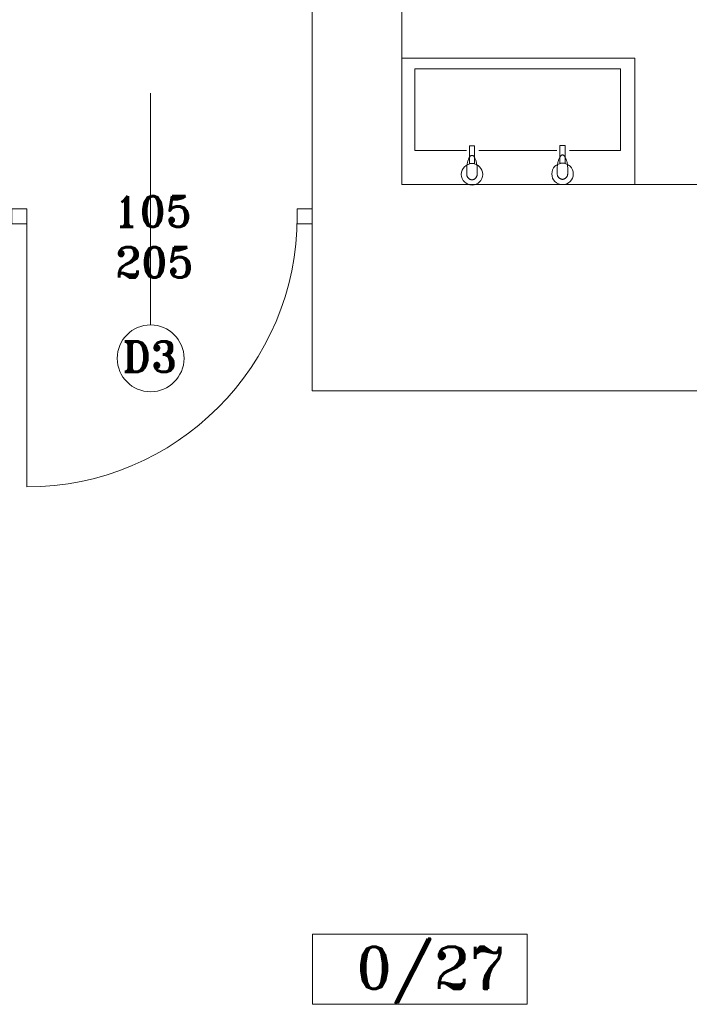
# Model space of a CAD drawing. Header units: millimetres. Extents: x -12354389001 to 271431, y -126469 to 48347.
# Tile 100 of 204: x -122385 to -122130, y -91031 to -90657. Entities that reach past the tile are written whole.
import ezdxf

# ---------------------------------------------------------------- set-up
doc = ezdxf.new("R2010")
doc.units = ezdxf.units.MM
for name, color, linetype, lineweight in [('IS_Text_Odbiornikow_Therm', 7, 'Continuous', 5), ('LINIE PRZEKROJOWE', 7, 'Continuous', 13), ('OPISY', 255, 'Continuous', 9), ('stolarka', 252, 'Continuous', 9), ('WYPOSAZENIE', 7, 'Continuous', 15)]:
    doc.layers.add(name, color=color, linetype=linetype, lineweight=lineweight)
doc.styles.add('ROMANS-POTROJNY-0-8-W', font='ROMANT.SHX', dxfattribs={"width": 0.8})

# ---------------------------------------------------------------- blocks, each defined once
blk = doc.blocks.new('oj')
at = {"layer": 'LINIE PRZEKROJOWE', "color": 252, "linetype": 'Continuous', "lineweight": 13}
for p, q in [((-89900.22, 13637.44), (-89900.22, 13760.03)), ((-89866.22, 13760.03), (-89866.21, 13653.44)), ((-89900.22, 13653.03), (-89900.22, 13575.03)), ((-89866.21, 13653.44), (-89828.22, 13653.44)), ((-89861.22, 13653.44), (-89834.28, 13653.44)), ((-89861.22, 13653.44), (-89828.22, 13653.44)), ((-89830.67, 13653.44), (-89772.67, 13653.44)), ((-89772.67, 13653.44), (-89770.22, 13653.44)), ((-89770.22, 13653.44), (-89366.22, 13653.44)), ((-89770.22, 13653.44), (-89336.22, 13653.44)), ((-89900.22, 13575.03), (-89452.22, 13575.03))]:
    blk.add_line(p, q, dxfattribs=at)
at = {"layer": 'OPISY', "color": 252, "linetype": 'Continuous', "lineweight": 13}
for p, q in [((-89961.7, 13600.04), (-89961.7, 13688.15)), ((-89900.12, 13341.78), (-89900.12, 13368.4)), ((-89900.12, 13368.4), (-89818.53, 13368.4)), ((-89818.53, 13368.4), (-89818.53, 13341.78)), ((-89818.53, 13341.78), (-89900.12, 13341.78))]:
    blk.add_line(p, q, dxfattribs=at)
blk.add_circle((-89961.7, 13587.35), 12.7, dxfattribs=at)
at = {"layer": 'stolarka', "color": 252, "linetype": 'Continuous', "lineweight": 13, "transparency": 33554684}
for points in [[(-90014.5, 13638.49), (-90014.5, 13644.2), (-90008.79, 13644.2), (-90008.79, 13638.49)], [(-89905.93, 13644.2), (-89900.22, 13644.2), (-89900.22, 13638.49), (-89905.93, 13638.49)]]:
    blk.add_lwpolyline(points, close=True, dxfattribs=at)
blk.add_lwpolyline([(-90008.79, 13641.35), (-90008.79, 13538.49)], dxfattribs=at)
blk.add_arc((-90008.79, 13641.35), 102.86, 270, 0, dxfattribs=at)
at = {"layer": 'WYPOSAZENIE', "color": 7, "linetype": 'Continuous', "lineweight": 13}
for p, q in [((-89777.54, 13701.44), (-89866.21, 13701.44)), ((-89777.54, 13653.44), (-89777.54, 13701.44)), ((-89782.93, 13697.44), (-89861.19, 13697.44)), ((-89861.19, 13697.44), (-89861.19, 13666.36)), ((-89782.93, 13666.36), (-89782.93, 13697.44)), ((-89861.19, 13666.36), (-89841.58, 13666.36)), ((-89840.48, 13668.14), (-89840.48, 13661.43)), ((-89840.48, 13668.14), (-89838.49, 13668.14)), ((-89838.49, 13661.43), (-89838.49, 13668.14)), ((-89836.85, 13666.36), (-89821.73, 13666.36)), ((-89821.73, 13666.36), (-89807.14, 13666.36)), ((-89814.68, 13666.36), (-89807.14, 13666.36)), ((-89806.05, 13668.3), (-89806.05, 13661.59)), ((-89806.05, 13668.3), (-89804.06, 13668.3)), ((-89804.06, 13661.59), (-89804.06, 13668.3)), ((-89802.42, 13666.36), (-89782.93, 13666.36)), ((-89782.93, 13666.36), (-89782.93, 13666.36)), ((-89840.48, 13661.43), (-89838.49, 13661.43)), ((-89806.05, 13661.59), (-89804.06, 13661.59))]:
    blk.add_line(p, q, dxfattribs=at)
at = {"layer": 'WYPOSAZENIE', "color": 252, "linetype": 'Continuous', "lineweight": 13}
for p, q in [((-89866.21, 13701.44), (-89866.21, 13653.44)), ((-89828.22, 13653.44), (-89830.67, 13653.44))]:
    blk.add_line(p, q, dxfattribs=at)
at = {"layer": 'WYPOSAZENIE', "color": 7, "linetype": 'Continuous', "lineweight": 13}
for centre in [(-89839.46, 13657.3), (-89805.03, 13657.46)]:
    blk.add_ellipse(centre, major_axis=(4.08, 0), ratio=1, dxfattribs=at)
for points, knots in [([(-89841.47, 13659.36), (-89841.47, 13659.59), (-89841.45, 13660.06), (-89841.38, 13660.75), (-89841.28, 13661.41), (-89841.13, 13662.04), (-89840.96, 13662.63), (-89840.76, 13663.15), (-89840.54, 13663.61), (-89840.3, 13663.99), (-89840.04, 13664.28), (-89839.77, 13664.47), (-89839.57, 13664.52), (-89839.48, 13664.52)], [0, 0, 0, 0, 0.702582, 1.396527, 2.072634, 2.721358, 3.333079, 3.898418, 4.408712, 4.856877, 5.2392, 5.559355, 5.836677, 5.836677, 5.836677, 5.836677]), ([(-89839.48, 13664.52), (-89839.39, 13664.52), (-89839.19, 13664.47), (-89838.92, 13664.28), (-89838.67, 13663.99), (-89838.43, 13663.61), (-89838.21, 13663.15), (-89838, 13662.63), (-89837.83, 13662.04), (-89837.69, 13661.41), (-89837.58, 13660.75), (-89837.51, 13660.06), (-89837.49, 13659.59), (-89837.49, 13659.36)], [0, 0, 0, 0, 0.277322, 0.597477, 0.9798, 1.427965, 1.938259, 2.503598, 3.115319, 3.764043, 4.44015, 5.134095, 5.836677, 5.836677, 5.836677, 5.836677]), ([(-89807.04, 13659.52), (-89807.04, 13659.76), (-89807.03, 13660.22), (-89806.96, 13660.91), (-89806.85, 13661.58), (-89806.71, 13662.21), (-89806.53, 13662.79), (-89806.33, 13663.32), (-89806.11, 13663.77), (-89805.87, 13664.15), (-89805.62, 13664.44), (-89805.35, 13664.64), (-89805.15, 13664.69), (-89805.05, 13664.69)], [0, 0, 0, 0, 0.702582, 1.396527, 2.072634, 2.721358, 3.333079, 3.898418, 4.408712, 4.856877, 5.2392, 5.559355, 5.836677, 5.836677, 5.836677, 5.836677]), ([(-89805.05, 13664.69), (-89804.96, 13664.69), (-89804.76, 13664.64), (-89804.49, 13664.44), (-89804.24, 13664.15), (-89804, 13663.77), (-89803.78, 13663.32), (-89803.58, 13662.79), (-89803.4, 13662.21), (-89803.26, 13661.58), (-89803.15, 13660.91), (-89803.08, 13660.22), (-89803.07, 13659.76), (-89803.07, 13659.52)], [0, 0, 0, 0, 0.277322, 0.597477, 0.9798, 1.427965, 1.938259, 2.503598, 3.115319, 3.764043, 4.44015, 5.134095, 5.836677, 5.836677, 5.836677, 5.836677]), ([(-89841.47, 13657.3), (-89841.47, 13657.34), (-89841.47, 13657.44), (-89841.47, 13657.58), (-89841.47, 13657.73), (-89841.47, 13657.89), (-89841.47, 13658.05), (-89841.47, 13658.23), (-89841.47, 13658.42), (-89841.47, 13658.63), (-89841.47, 13658.85), (-89841.47, 13659.1), (-89841.47, 13659.27), (-89841.47, 13659.36)], [0, 0, 0, 0, 0.141211, 0.28475, 0.432944, 0.58812, 0.752608, 0.928734, 1.118825, 1.325211, 1.550217, 1.796173, 2.065404, 2.065404, 2.065404, 2.065404]), ([(-89837.49, 13659.36), (-89837.49, 13659.31), (-89837.49, 13659.22), (-89837.49, 13659.07), (-89837.49, 13658.93), (-89837.49, 13658.77), (-89837.49, 13658.6), (-89837.49, 13658.43), (-89837.49, 13658.24), (-89837.49, 13658.03), (-89837.49, 13657.8), (-89837.49, 13657.56), (-89837.49, 13657.38), (-89837.49, 13657.3)], [0, 0, 0, 0, 0.141211, 0.28475, 0.432944, 0.58812, 0.752608, 0.928734, 1.118825, 1.325211, 1.550217, 1.796173, 2.065404, 2.065404, 2.065404, 2.065404]), ([(-89807.04, 13657.46), (-89807.04, 13657.51), (-89807.04, 13657.6), (-89807.04, 13657.75), (-89807.04, 13657.89), (-89807.04, 13658.05), (-89807.04, 13658.22), (-89807.04, 13658.39), (-89807.04, 13658.58), (-89807.04, 13658.79), (-89807.04, 13659.02), (-89807.04, 13659.26), (-89807.04, 13659.44), (-89807.04, 13659.52)], [0, 0, 0, 0, 0.141211, 0.28475, 0.432944, 0.58812, 0.752608, 0.928734, 1.118825, 1.325211, 1.550217, 1.796173, 2.065404, 2.065404, 2.065404, 2.065404]), ([(-89803.07, 13659.52), (-89803.07, 13659.48), (-89803.07, 13659.38), (-89803.07, 13659.24), (-89803.07, 13659.09), (-89803.07, 13658.93), (-89803.07, 13658.77), (-89803.07, 13658.59), (-89803.07, 13658.4), (-89803.07, 13658.19), (-89803.07, 13657.97), (-89803.07, 13657.72), (-89803.07, 13657.55), (-89803.07, 13657.46)], [0, 0, 0, 0, 0.141211, 0.28475, 0.432944, 0.58812, 0.752608, 0.928734, 1.118825, 1.325211, 1.550217, 1.796173, 2.065404, 2.065404, 2.065404, 2.065404]), ([(-89839.48, 13655.23), (-89839.57, 13655.23), (-89839.75, 13655.25), (-89840.02, 13655.32), (-89840.28, 13655.43), (-89840.52, 13655.59), (-89840.75, 13655.77), (-89840.95, 13655.98), (-89841.13, 13656.21), (-89841.27, 13656.47), (-89841.38, 13656.73), (-89841.45, 13657.01), (-89841.47, 13657.2), (-89841.47, 13657.3)], [0, 0, 0, 0, 0.271425, 0.546649, 0.827367, 1.113556, 1.404027, 1.696914, 1.990094, 2.281571, 2.569879, 2.854507, 3.136391, 3.136391, 3.136391, 3.136391]), ([(-89837.49, 13657.3), (-89837.49, 13657.2), (-89837.51, 13657.01), (-89837.58, 13656.73), (-89837.69, 13656.47), (-89837.84, 13656.21), (-89838.01, 13655.98), (-89838.22, 13655.77), (-89838.44, 13655.59), (-89838.68, 13655.43), (-89838.94, 13655.32), (-89839.21, 13655.25), (-89839.39, 13655.23), (-89839.48, 13655.23)], [0, 0, 0, 0, 0.281885, 0.566513, 0.85482, 1.146298, 1.439477, 1.732365, 2.022836, 2.309024, 2.589742, 2.864967, 3.136391, 3.136391, 3.136391, 3.136391]), ([(-89805.05, 13655.39), (-89805.15, 13655.39), (-89805.33, 13655.41), (-89805.59, 13655.48), (-89805.85, 13655.6), (-89806.1, 13655.75), (-89806.32, 13655.93), (-89806.52, 13656.14), (-89806.7, 13656.38), (-89806.85, 13656.63), (-89806.96, 13656.9), (-89807.03, 13657.18), (-89807.04, 13657.37), (-89807.04, 13657.46)], [0, 0, 0, 0, 0.271425, 0.546649, 0.827367, 1.113556, 1.404027, 1.696914, 1.990094, 2.281571, 2.569879, 2.854507, 3.136391, 3.136391, 3.136391, 3.136391]), ([(-89803.07, 13657.46), (-89803.07, 13657.37), (-89803.08, 13657.18), (-89803.15, 13656.9), (-89803.26, 13656.63), (-89803.41, 13656.38), (-89803.59, 13656.14), (-89803.79, 13655.93), (-89804.01, 13655.75), (-89804.26, 13655.6), (-89804.51, 13655.48), (-89804.78, 13655.41), (-89804.96, 13655.39), (-89805.05, 13655.39)], [0, 0, 0, 0, 0.281885, 0.566513, 0.85482, 1.146298, 1.439477, 1.732365, 2.022836, 2.309024, 2.589742, 2.864967, 3.136391, 3.136391, 3.136391, 3.136391])]:
    blk.add_open_spline(points, degree=3, knots=knots, dxfattribs=at)
at = {"layer": 'OPISY', "color": 252, "linetype": 'Continuous', "lineweight": 13, "style": 'ROMANS-POTROJNY-0-8-W'}
for s, height, p in [('D3', 11.574, (-89972.49, 13582.2)), ('0/27', 16, (-89883.55, 13347.68))]:
    blk.add_text(s, height=height, dxfattribs=at).set_placement(p)
at = {"layer": 'stolarka', "color": 252, "linetype": 'Continuous', "lineweight": 13, "style": 'ROMANS-POTROJNY-0-8-W'}
for s, p in [('105', (-89975.78, 13637.38)), ('205', (-89975.13, 13618.04))]:
    blk.add_text(s, height=11.574, dxfattribs=at).set_placement(p)

msp = doc.modelspace()

# ---------------------------------------------------------------- block references
at = {"layer": 'IS_Text_Odbiornikow_Therm', "color": 7, "ltscale": 0.5}
msp.add_blockref('oj', (-32373.467, -104372.956), dxfattribs=at)

doc.saveas('drawing.dxf')
